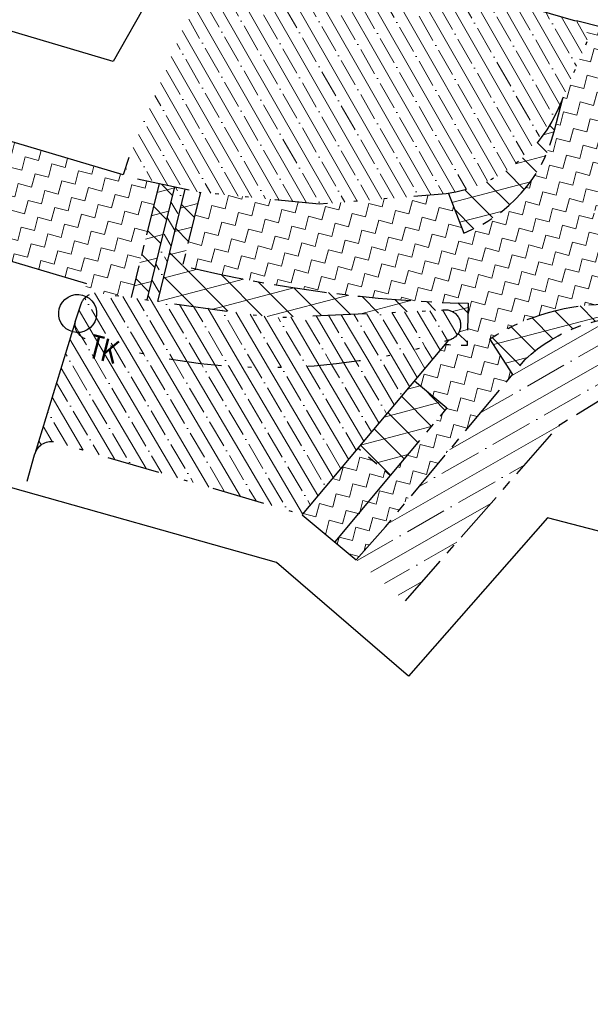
# Model space of a CAD drawing. Header units: metres. Extents: x 152057 to 155740, y 463538 to 465228.
# Tile 41 of 65: x 153486 to 153503, y 463920 to 463947. Entities that reach past the tile are written whole.
import ezdxf

# ---------------------------------------------------------------- set-up
doc = ezdxf.new("R2010")
doc.units = ezdxf.units.M
for name, pattern in [('CENTER__G5', [2.4, 1.5, -0.3, 0.3, -0.3]), ('DASHDOT__G5', [3, 1.5, -0.75, 0, -0.75]), ('DIVIDE__G5', [3.75, 1.5, -0.75, 0, -0.75, 0, -0.75])]:
    doc.linetypes.add(name, pattern=pattern)
for name, color, linetype in [('-DR-alg-projectgrens 1-500', 3, 'PROJECTGRENS_1-500'), ('-DR-nw-vh-kantverharding', 4, 'Continuous'), ('-DR-v-rio-trottoirkolk', 1, 'Continuous'), ('-DR-v-vh-asfalt zagen', 10, 'CENTER__G5'), ('-DR-v-vh-band 10x20', 5, 'CENTER__G5'), ('-DR-v-vh-band 10x20 gazon', 4, 'CENTER__G5'), ('-DR-v-vh-band 13-15x25', 5, 'DASHDOT__G5'), ('-DR-v-vh-band 18-20x25', 5, 'DIVIDE__G5'), ('-DR-v-vh-bss', 1, 'Continuous'), ('-DR-v-vh-kantverharding', 1, 'Continuous')]:
    doc.layers.add(name, color=color, linetype=linetype)
for name, color, linetype, lineweight in [('-DR-v-vh-arc-asfalt frezen', 252, 'Continuous', 9), ('-DR-v-vh-arc-asfalt opbreken', 252, 'Continuous', 9), ('-DR-v-vh-arc-BSS keiformaat', 252, 'Continuous', 9), ('-DR-v-vh-arc-SBS waalformaat', 252, 'Continuous', 9), ('-DR-v-vh-arc-tegels', 252, 'Continuous', 9)]:
    doc.layers.add(name, color=color, linetype=linetype, lineweight=lineweight)
doc.styles.add('18_100', font='romans.shx', dxfattribs={"width": 0.8, "height": 0.18})
doc.styles.add('18_200', font='romans.shx', dxfattribs={"width": 0.8, "height": 0.36})
doc.linetypes.add('PROJECTGRENS_1-500', pattern='A,0.8,-0.32,[133,ltypeshp.shx,S=0.32,R=0,X=-0.32,Y=0],-0.32,3.18', length=4.62)
pattern_1 = [(345.4481884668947, (0, 0), (0.4762407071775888, 0.279947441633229), [0.3906249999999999, -0.3906249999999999]), (75.44818846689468, (0.3780940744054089, -0.09814663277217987), (-0.279947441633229, 0.4762407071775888), [0.390625, -0.390625])]
pattern_2 = [(134.735166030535, (423454.1823529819, 871156.4440124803), (-0.4262205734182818, -0.4222984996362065), []), (194.735166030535, (423454.1823529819, 871156.4440124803), (0.1526109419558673, -0.5802670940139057), [])]
pattern_3 = [(120.4481884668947, (0, 0), (-0.547425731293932, -0.3217919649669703), []), (120.4481884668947, (0.112816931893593, 0.4346090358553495), (-0.547425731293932, -0.3217919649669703), [0.7937500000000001, -0.15875, 0, -0.15875])]

# ---------------------------------------------------------------- blocks, each defined once
blk = doc.blocks.new('trottoirkolk bestaand')
at = {"ltscale": 2}
blk.add_ellipse((0, 0), major_axis=(-0.1271585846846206, 0.1271585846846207), ratio=0.9999999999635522, start_param=3.926990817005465, end_param=10.21017612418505, dxfattribs=at)
at = {"ltscale": 2, "style": '18_100', "width": 0.8000000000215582}
blk.add_text('TK', height=0.2160000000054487, dxfattribs=at).set_placement((0.1925943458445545, -0.3747726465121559))
at = {"style": '18_200', "width": 0.8}
blk.add_attdef('HOOGTE', (0.2141699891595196, 0.1788025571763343), '', height=0.25, dxfattribs=at)

msp = doc.modelspace()

# ---------------------------------------------------------------- hatches: boundary and pattern name
at = {"layer": '-DR-v-vh-arc-asfalt frezen'}
h = msp.add_hatch(dxfattribs=at)
h.set_pattern_fill('AVH-ASFALT_FREESVAK', color=256, scale=0.25, pattern_type=2)
h.set_pattern_definition(pattern_1)
edge = h.paths.add_edge_path()
edge.add_arc((153500.1047443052, 463978.2346907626), 38.79999998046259, 256.4904226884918, 268.5739968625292)
edge.add_line((153499.1391721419, 463939.4467071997), (153499.1093090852, 463938.2470788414))
edge.add_arc((153500.1047443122, 463978.2346909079), 40.00000012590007, 267.661167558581, 268.57399685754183, ccw=False)
edge.add_line((153498.4723846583, 463938.2680121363), (153497.614720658, 463937.2464619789))
edge.add_line((153497.614720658, 463937.2464619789), (153498.534935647, 463936.4772954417))
edge.add_line((153498.534935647, 463936.4772954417), (153496.9332444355, 463934.5610650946))
edge.add_line((153496.9332444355, 463934.5610650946), (153496.0125218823, 463935.3306558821))
edge.add_line((153496.0125218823, 463935.3306558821), (153494.4353946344, 463933.4438133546))
edge.add_line((153494.4353946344, 463933.4438133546), (153495.9663851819, 463932.1655476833))
edge.add_line((153495.9663851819, 463932.1655476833), (153500.4012063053, 463937.4268962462))
edge.add_line((153500.4012063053, 463937.4268962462), (153499.7518042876, 463938.4329662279))
edge.add_arc((153503.114177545, 463933.2238927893), 6.200000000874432, 88.9509771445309, 122.84159321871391, ccw=False)
edge.add_arc((153501.3433955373, 463836.5177081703), 102.9223956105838, 86.49606367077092, 88.95097713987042, ccw=False)
edge.add_line((153507.6337152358, 463939.2477008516), (153507.8450000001, 463942.04))
edge.add_arc((153507.7867237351, 463942.5250997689), 0.4885876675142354, 253.5550828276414, 276.85025918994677, ccw=False)
edge.add_line((153507.6484077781, 463942.0564990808), (153504.5528357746, 463942.3162961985))
edge.add_line((153504.5528357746, 463942.3162961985), (153504.300199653, 463941.1431913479))
edge.add_arc((153504.9738959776, 463944.2714709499), 3.200000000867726, 224.3540512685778, 257.8465806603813, ccw=False)
edge.add_line((153502.6857886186, 463942.034382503), (153503.5438288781, 463942.8732906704))
edge.add_arc((153504.9738959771, 463944.2714709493), 1.999999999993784, 165.609703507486, 224.3540512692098, ccw=False)
edge.add_line((153503.0366454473, 463944.7685226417), (153503.6342172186, 463947.0975484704))
edge.add_line((153503.6342172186, 463947.0975484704), (153502.2129999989, 463947.4580000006))
edge.add_arc((153502.0220607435, 463946.9953665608), 0.5004872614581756, -15.217109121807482, 67.5729561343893, ccw=False)
edge.add_line((153502.5050000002, 463946.8640000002), (153501.8227198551, 463945.2681125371))
edge.add_line((153501.8227198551, 463945.2681125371), (153501.5787829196, 463944.3173724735))
edge.add_arc((153497.5105568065, 463945.3611810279), 4.200000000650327, 290.98451874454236, 345.6097035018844, ccw=False)
edge.add_line((153499.0146426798, 463941.4397366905), (153498.584903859, 463942.5601493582))
edge.add_arc((153497.9018991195, 463946.6543277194), 4.150757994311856, 278.5778849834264, 279.4710592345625, ccw=False)
edge.add_line((153498.5210000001, 463942.5500000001), (153494.9200000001, 463942.2590000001))
edge.add_line((153494.9200000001, 463942.2590000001), (153491.5507323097, 463942.5963190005))
edge.add_line((153491.5507323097, 463942.5963190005), (153491.0407578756, 463940.5082524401))
h = msp.add_hatch(dxfattribs=at)
h.set_pattern_fill('AVH-ASFALT_FREESVAK', color=256, scale=0.25, pattern_type=2)
h.set_pattern_definition(pattern_1)
edge = h.paths.add_edge_path()
edge.add_line((153490.37521078, 463942.8409622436), (153489.746, 463942.9760000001))
edge.add_arc((153489.8227204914, 463943.3436213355), 0.3755415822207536, 177.3381809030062, 258.2118888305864, ccw=False)
edge.add_line((153489.447584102, 463943.3610617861), (153489.3577233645, 463943.0899384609))
edge.add_line((153489.3577233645, 463943.0899384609), (153483.3371774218, 463944.8774967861))
edge.add_line((153483.3371774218, 463944.8774967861), (153483.092316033, 463941.5599712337))
edge.add_line((153483.092316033, 463941.5599712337), (153488.3228648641, 463940.0094184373))
edge.add_line((153488.3228648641, 463940.0094184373), (153488.1590000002, 463939.4030000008))
edge.add_arc((153488.6206609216, 463939.2690180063), 0.480709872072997, 68.73573557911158, 163.8163561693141, ccw=False)
edge.add_line((153488.7950000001, 463939.7170000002), (153489.5852431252, 463939.6064764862))
edge.add_line((153489.5852431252, 463939.6064764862), (153490.37521078, 463942.8409622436))
at = {"layer": '-DR-v-vh-arc-asfalt opbreken'}
h = msp.add_hatch(dxfattribs=at)
h.set_pattern_fill('AVH-ASFALT_LAAG1-D', color=256, scale=20, angle=-270, pattern_type=2)
h.set_pattern_definition(pattern_2)
edge = h.paths.add_edge_path()
edge.add_line((153501.5787829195, 463944.3173724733), (153501.8227198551, 463945.268112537))
edge.add_line((153501.8227198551, 463945.268112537), (153501.747, 463945.091))
edge.add_arc((153497.9018990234, 463946.6543283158), 4.150758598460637, 279.4710591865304, 337.8744885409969, ccw=False)
edge.add_line((153498.584903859, 463942.5601493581), (153499.0146426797, 463941.4397366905))
edge.add_arc((153497.5105568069, 463945.3611810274), 4.200000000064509, 290.9845187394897, 345.6097035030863)
h = msp.add_hatch(dxfattribs=at)
h.set_pattern_fill('AVH-ASFALT_LAAG1-D', color=256, scale=20, angle=-270, pattern_type=2)
h.set_pattern_definition(pattern_2)
h.paths.add_polyline_path([(153490.0331694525, 463939.5438294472), (153490.8153664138, 463942.7464984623), (153490.37521078, 463942.8409622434), (153489.5852431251, 463939.606476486)])
edge = h.paths.add_edge_path()
edge.add_line((153493.657, 463939.037), (153498.3890000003, 463939.251))
edge.add_arc((153498.488379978, 463938.8239721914), 0.4384394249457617, -78.07168863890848, 103.10095381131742, ccw=False)
edge.add_line((153498.579, 463938.395), (153498.4723846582, 463938.2680121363))
edge.add_line((153498.4723846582, 463938.2680121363), (153499.1093090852, 463938.2470788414))
edge.add_line((153499.1093090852, 463938.2470788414), (153499.1391721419, 463939.4467071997))
edge.add_arc((153500.1047443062, 463978.2346907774), 38.79999999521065, 256.4904226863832, 268.57399686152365, ccw=False)
edge.add_line((153491.0407578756, 463940.5082524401), (153491.5507323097, 463942.5963190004))
edge.add_line((153491.5507323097, 463942.5963190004), (153491.4588030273, 463942.6084076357))
edge.add_line((153491.4588030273, 463942.6084076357), (153491.1088035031, 463942.6835226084))
edge.add_line((153491.1088035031, 463942.6835226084), (153490.331787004, 463939.5020647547))
edge.add_line((153490.331787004, 463939.5020647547), (153493.657, 463939.037))
h = msp.add_hatch(dxfattribs=at)
h.set_pattern_fill('AVH-ASFALT_LAAG1-D', color=256, scale=20, angle=-270, pattern_type=2)
h.set_pattern_definition(pattern_2)
edge = h.paths.add_edge_path()
edge.add_line((153499.7518042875, 463938.4329662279), (153500.4012063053, 463937.4268962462))
edge.add_line((153500.4012063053, 463937.4268962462), (153500.7570000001, 463937.8490000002))
edge.add_arc((153503.8344349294, 463934.5791169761), 4.490294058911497, 86.28982144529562, 133.2633473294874, ccw=False)
edge.add_line((153504.125, 463939.0600000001), (153507.599618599, 463938.7970862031))
edge.add_line((153507.599618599, 463938.7970862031), (153507.6337152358, 463939.2477008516))
edge.add_arc((153501.3433955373, 463836.5177081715), 102.9223956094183, 86.496063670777, 88.95097713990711)
edge.add_arc((153503.1141775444, 463933.2238927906), 6.199999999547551, 88.95097713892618, 122.8415932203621)
h = msp.add_hatch(dxfattribs=at)
h.set_pattern_fill('AVH-ASFALT_LAAG1-D', color=256, scale=20, angle=-270, pattern_type=2)
h.set_pattern_definition(pattern_2)
h.paths.add_polyline_path([(153498.5349356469, 463936.4772954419), (153497.6142130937, 463937.2468862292), (153496.0125218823, 463935.3306558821), (153496.9332444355, 463934.5610650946)])
at = {"layer": '-DR-v-vh-arc-BSS keiformaat'}
h = msp.add_hatch(dxfattribs=at)
h.set_pattern_fill('ANSI36', color=256, scale=0.1, angle=90)
h.set_pattern_definition([(120.4481884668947, (0, 0), (-0.555280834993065, 0.3181015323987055), [0.7937500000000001, -0.15875, 0, -0.15875])])
h.paths.add_polyline_path([(153491.1088035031, 463942.6835226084), (153490.8153664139, 463942.7464984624), (153490.0331694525, 463939.5438294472), (153490.3294592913, 463939.4925340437)])
at = {"layer": '-DR-v-vh-arc-SBS waalformaat'}
h = msp.add_hatch(dxfattribs=at)
h.set_pattern_fill('ANSI35', color=256, scale=0.1, angle=-270)
h.set_pattern_definition([(119.7351660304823, (153265.3658600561, 463978.6637175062), (-0.5513878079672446, -0.3149547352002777), []), (119.7351660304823, (153265.4840766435, 463979.0968889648), (-0.5513878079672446, -0.3149547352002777), [0.7937500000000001, -0.15875, 0, -0.15875])])
edge = h.paths.add_edge_path()
edge.add_arc((153497.9018990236, 463946.6543283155), 4.150758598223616, 278.5778850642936, 308.6727738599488)
edge.add_arc((153495.0727034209, 463948.7651718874), 7.61877771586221, 315.3798590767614, 331.1674033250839)
edge.add_line((153501.747, 463945.091), (153502.5050000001, 463946.864))
edge.add_arc((153502.0220607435, 463946.9953665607), 0.5004872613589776, 344.7828908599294, 427.5729559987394)
edge.add_line((153502.213, 463947.458), (153501.2184047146, 463947.741276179))
edge.add_line((153501.2184047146, 463947.741276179), (153492.6559371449, 463949.9596960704))
edge.add_line((153492.6559371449, 463949.9596960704), (153491.0257129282, 463947.1784196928))
edge.add_line((153491.0257129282, 463947.1784196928), (153489.5129999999, 463943.5559999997))
edge.add_arc((153495.0727034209, 463948.7651718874), 7.61877771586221, 223.135655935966, 230.7161290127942)
edge.add_line((153490.2487752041, 463942.8680971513), (153491.4840000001, 463942.603))
edge.add_line((153491.4840000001, 463942.603), (153494.92, 463942.2590000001))
edge.add_line((153494.92, 463942.2590000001), (153498.521, 463942.55))
h = msp.add_hatch(dxfattribs=at)
h.set_pattern_fill('ANSI35', color=256, scale=0.1, angle=-270)
h.set_pattern_definition(pattern_3)
edge = h.paths.add_edge_path()
edge.add_arc((153498.4883799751, 463938.8239721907), 0.4384394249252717, -78.07168825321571, 103.1009534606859, ccw=False)
edge.add_arc((153493.5136039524, 463954.5135345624), 16.89572116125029, 252.3293784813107, 287.44580022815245, ccw=False)
edge.add_arc((153488.4337140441, 463938.8547187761), 0.4424089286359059, 171.6454519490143, 263.67829165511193, ccw=False)
edge.add_line((153487.996, 463938.919), (153488.159, 463939.403))
edge.add_arc((153488.6206609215, 463939.2690180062), 0.4807098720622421, 68.73573557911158, 163.8163562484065, ccw=False)
edge.add_line((153488.795, 463939.717), (153493.657, 463939.037))
edge.add_line((153493.657, 463939.037), (153498.389, 463939.251))
h = msp.add_hatch(dxfattribs=at)
h.set_pattern_fill('ANSI35', color=256, scale=0.1, angle=-270)
h.set_pattern_definition(pattern_3)
edge = h.paths.add_edge_path()
edge.add_arc((153493.5136039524, 463954.5135345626), 16.89572116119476, 252.3293784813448, 287.4458002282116, ccw=False)
edge.add_arc((153488.4337140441, 463938.8547187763), 0.4424089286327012, 171.6454519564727, 263.6782916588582, ccw=False)
edge.add_line((153487.996, 463938.9190000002), (153486.8558012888, 463935.1769343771))
edge.add_arc((153487.3267823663, 463935.0334275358), 0.4923590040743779, 79.79664587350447, 163.0541429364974, ccw=False)
edge.add_line((153487.414, 463935.5180000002), (153494.4290000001, 463933.4520000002))
edge.add_line((153494.4290000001, 463933.4520000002), (153498.579, 463938.3950000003))
at = {"layer": '-DR-v-vh-arc-tegels'}
h = msp.add_hatch(dxfattribs=at)
h.set_pattern_fill('ANSI35', color=256, scale=0.15)
h.set_pattern_definition([(29.73516603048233, (153265.3658600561, 463978.6637175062), (-0.4724321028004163, 0.8270817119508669), []), (29.73516603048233, (153266.0156172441, 463978.486392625), (-0.4724321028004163, 0.8270817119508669), [1.190625, -0.238125, 0, -0.238125])])
edge = h.paths.add_edge_path()
edge.add_line((153501.752, 463936.011), (153504.264, 463937.55))
edge.add_line((153504.264, 463937.55), (153504.1456080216, 463939.0584406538))
edge.add_line((153504.1456080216, 463939.0584406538), (153504.1250000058, 463939.0599999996))
edge.add_arc((153503.8344349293, 463934.5791169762), 4.490294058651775, 86.2898213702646, 133.263347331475)
edge.add_line((153500.757, 463937.849), (153496.7930000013, 463933.1040000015))
edge.add_line((153496.7930000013, 463933.1040000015), (153495.9663851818, 463932.1655476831))
edge.add_line((153495.9663851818, 463932.1655476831), (153497.3604066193, 463931.0003475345))
edge.add_line((153497.3604066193, 463931.0003475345), (153501.752, 463936.011))

# ---------------------------------------------------------------- linework, layer by layer
at = {"layer": '-DR-alg-projectgrens 1-500', "flags": 128}
for points in [[(152877.706645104, 464076.4434349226), (152906.2492034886, 464079.6061360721), (152930.6803876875, 464081.6383140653), (152941.2223367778, 464082.4338940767), (152942.7717158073, 464081.1764585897), (152971.7402047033, 464083.3286589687, 0.342855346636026), (152979.3888824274, 464090.2392996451), (152980.9862359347, 464099.249747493), (152988.4203223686, 464097.9318480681), (152987.9335306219, 464095.1859238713), (153019.5858828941, 464091.8286668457, -0.1186970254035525), (153016.4517935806, 464101.6404958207), (153016.1864530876, 464105.27444543), (153022.9304224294, 464105.7048167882), (153023.1912559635, 464102.1325918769, 0.1004424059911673), (153024.8265199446, 464096.2944404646), (153028.2077944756, 464091.4587020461, 0.09518826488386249), (153031.4830929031, 464088.2777545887), (153034.398681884, 464086.3634635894, 0.1236645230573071), (153043.1873450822, 464083.3049202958), (153077.7593281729, 464080.22609248), (153090.0325303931, 464077.3256021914), (153105.7370416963, 464074.2000628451), (153139.0722904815, 464069.1884082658), (153190.9938920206, 464059.082407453), (153197.3451861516, 464057.6405184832), (153196.935937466, 464056.375341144), (153233.2128316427, 464046.6791584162), (153241.6129573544, 464046.3341116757, -0.02169002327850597), (153245.7174522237, 464045.9867576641), (153246.0514625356, 464047.2560449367), (153260.8720105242, 464043.3651558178), (153260.6278963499, 464042.5467247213), (153270.7480441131, 464039.8724752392), (153281.1154799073, 464037.089652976), (153287.2631329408, 464035.6056678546), (153334.587966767, 464023.4818034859), (153336.6676094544, 464022.9112940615), (153337.8094259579, 464022.622876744), (153349.261336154, 464019.7053329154), (153359.9169936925, 464016.8094259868), (153371.2663868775, 464013.9233603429), (153434.6802902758, 463997.3555882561), (153441.0296959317, 464001.1331168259), (153452.4133553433, 463998.1484649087), (153454.7727597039, 463994.1826933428), (153454.2648992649, 463992.2388343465), (153484.5439267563, 463984.328013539), (153488.726740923, 463994.719630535), (153490.1799528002, 463998.1692355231), (153498.752318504, 464019.3320714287), (153506.3087806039, 464025.1224937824), (153511.0612408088, 464018.9205652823), (153507.5063160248, 464016.1964709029, 0.1338115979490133), (153504.1015077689, 464011.7261107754), (153497.4015256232, 463995.1856798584), (153495.9516377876, 463991.7439654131), (153493.7930224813, 463986.3811874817), (153495.9279796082, 463985.5677231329), (153494.6368078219, 463982.8456030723), (153500.4811823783, 463981.0118616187), (153504.701397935, 463990.3997949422), (153505.7593740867, 463990.095255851, -0.02807528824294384), (153506.9405326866, 463993.6305538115), (153511.4484990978, 464004.9637278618, 0.04528067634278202), (153515.3915965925, 464018.2704507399), (153521.7582144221, 464017.1274433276, -0.03401614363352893), (153518.8054064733, 464006.2052663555), (153517.3241729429, 464001.6793986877), (153512.7675004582, 463990.2237759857, 0.08949013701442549), (153511.0030748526, 463981.5229611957), (153510.8992966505, 463976.7126222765, 0.3436135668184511), (153511.1931006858, 463976.3183236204), (153557.1466330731, 463963.6759350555), (153587.9108573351, 463955.4175184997, -0.02128425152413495), (153693.7068401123, 463922.1312519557), (153723.3956488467, 463910.984381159), (153733.0827201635, 463907.309457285), (153743.4536273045, 463903.3298182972), (153750.0465522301, 463900.6119022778), (153754.820777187, 463898.6850581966), (153787.293033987, 463885.9911118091), (153839.5472973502, 463866.643375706), (153847.2165598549, 463865.1235938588), (153850.4942581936, 463866.2110339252), (153852.7758944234, 463867.9720395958), (153869.0712926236, 463894.4618309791), (153870.0799455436, 463899.95915637), (153913.6994950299, 463968.6658241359), (153911.4347349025, 463970.0564111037), (153914.6492963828, 463976.0066248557), (153916.8148530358, 463974.7900178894), (153920.975698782, 463981.2601311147), (153924.3782062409, 463979.0720227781), (153925.7051368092, 463979.3876664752), (153934.5741645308, 463993.586082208, -0.05165973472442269), (153949.3245574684, 464012.5300883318), (153950.4060801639, 464013.657104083, 0.01713651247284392), (153954.9099980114, 464018.6844865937), (153969.5425337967, 464036.1891904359), (153988.9116103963, 464059.5998258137, 0.3942505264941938), (153988.748262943, 464062.3246491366), (153986.0868916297, 464064.8533421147), (153992.7673758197, 464072.1718463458), (153999.5132165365, 464064.3445200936), (154000.4380710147, 464063.0968706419, -0.2499709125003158), (154001.5481921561, 464055.6505270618), (154000.863308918, 464053.7260877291), (153998.8320164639, 464051.0274402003), (153995.0853275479, 464053.8531911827), (153976.0163904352, 464030.8053225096), (153961.3701947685, 464013.2842775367, -0.01713651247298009), (153956.4812719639, 464007.8271431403), (153955.3997492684, 464006.7001273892, 0.05165973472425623), (153941.7154362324, 463989.1252932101), (153935.6346665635, 463979.3905964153), (153937.9515505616, 463977.9543338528), (153927.4705225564, 463961.0470310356), (153927.3018664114, 463957.0661684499), (153926.1305132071, 463952.9867512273), (153904.6968039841, 463925.181218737), (153861.1111270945, 463854.8689488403), (153869.6630002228, 463849.8369959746), (153870.9821236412, 463851.9594498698), (153875.6914930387, 463849.109667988), (153873.9100591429, 463846.2322148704, -0.0007539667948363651), (153877.5408403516, 463844.0518076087), (153878.933052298, 463846.8970165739), (153891.9274755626, 463838.7738646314), (153889.8253224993, 463835.3152719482, 0.4144915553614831), (153890.9675702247, 463830.6422416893), (153892.2526821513, 463829.8686220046), (153888.2742940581, 463823.2598527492), (153884.1075547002, 463813.9085045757), (153880.0444798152, 463805.5758876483), (153877.6306733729, 463802.6921358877), (153885.6858586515, 463798.7207995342), (153937.6143058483, 463774.6247613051), (153959.4164563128, 463764.2543216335), (153995.0944027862, 463745.9311732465), (154013.993628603, 463735.5322908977), (154050.4159738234, 463714.5022630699), (154056.4119918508, 463724.8868921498), (154053.7962939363, 463726.4897791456), (154058.1708208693, 463733.6284239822), (154067.7433502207, 463727.6810185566), (154065.5637786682, 463724.1400503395), (154063.7029406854, 463722.4098205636), (154056.9566240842, 463710.7257336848), (154061.3729713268, 463708.175763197), (154056.4723486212, 463699.2711177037), (154051.8651868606, 463696.9771842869), (154059.9773527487, 463678.0274344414), (153985.8892072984, 463713.2415161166), (153983.7662012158, 463718.8122350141), (153968.9566860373, 463738.3849087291), (153972.5758185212, 463745.6888115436), (153935.7046397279, 463764.8208488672), (153869.3099319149, 463795.3215700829), (153863.8930122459, 463793.5791791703), (153855.1820279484, 463796.8470698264), (153856.7590818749, 463799.1992675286), (153853.3703980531, 463801.286376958), (153852.2085423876, 463798.9949387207), (153842.6516944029, 463804.4397415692), (153840.8769880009, 463806.3693538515), (153840.9818543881, 463807.0485796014), (153773.4675892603, 463843.4161208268), (153762.1069470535, 463846.9341491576), (153689.4547910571, 463879.6010193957), (153681.7636817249, 463883.8979410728), (153680.9835972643, 463885.6500728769), (153668.3285351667, 463890.5401352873), (153597.1432056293, 463913.1088679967), (153593.5831653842, 463911.5055137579), (153515.8743613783, 463932.1311434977), (153512.6986489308, 463930.4245847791), (153501.3881492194, 463933.3553382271), (153497.4506086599, 463928.8627439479), (153493.7083904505, 463932.0913732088), (153476.4702446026, 463936.9532421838), (153475.3952252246, 463933.7680065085), (153467.038216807, 463935.8203192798), (153468.4366927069, 463942.1948855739), (153459.9462030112, 463947.5285776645), (153450.2188935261, 463951.0847456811), (153328.2242483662, 463984.9960030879), (153323.1607710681, 463986.2243367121), (153320.5505400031, 463988.6688705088), (153239.2728836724, 464007.6867160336), (153227.0964270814, 464007.4560105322), (153179.7532577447, 464017.517969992), (153164.9432870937, 464021.6715761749), (153159.1904697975, 464024.6260997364), (153132.6132557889, 464029.3871602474), (153109.2173613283, 464033.881354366), (153051.3923878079, 464036.0547119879), (153024.3830837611, 464032.1835664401), (153004.9403893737, 464033.5332338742), (152999.946965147, 464027.7777209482), (152987.0197312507, 464030.9069458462), (152972.3774583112, 464031.8120006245), (152972.4940959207, 464029.6312307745), (152967.8031160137, 464029.4458561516), (152966.7049804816, 464032.9415339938), (152914.4464966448, 464036.024902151), (152888.387911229, 464036.5568310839), (152883.1368597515, 464031.7951381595), (152878.309744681, 464036.0822030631), (152858.7561469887, 464036.5368471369), (152848.3626950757, 464035.8491490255), (152828.2328875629, 464033.9459401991), (152814.5238059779, 464032.0038618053), (152800.4039394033, 464029.5865071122), (152772.8755484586, 464024.6502509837), (152737.9155121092, 464016.8142603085), (152693.2109410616, 464004.4941815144), (152679.1227762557, 463999.4230573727), (152674.8170142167, 463997.9908467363), (152627.1253774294, 463980.047144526), (152586.3088736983, 463962.6030839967), (152553.3087879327, 463945.8539103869), (152534.8234612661, 463936.3006823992), (152515.0280717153, 463924.0769699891), (152509.8769254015, 463918.6796291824), (152508.7992824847, 463913.6914140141), (152502.234109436, 463912.6969625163), (152491.0537555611, 463903.3340642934), (152488.1795355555, 463896.0394673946), (152481.7216896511, 463892.2594651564), (152480.408838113, 463894.7316253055), (152453.5658761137, 463879.0207258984, 0.03755201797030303), (152440.8796901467, 463870.2556725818), (152430.3260935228, 463861.7271428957), (152410.6930936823, 463845.8614027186, -0.02345910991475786), (152406.3671775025, 463842.6889864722), (152398.6802331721, 463837.5882138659, 0.03391962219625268), (152389.7721062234, 463830.7645683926), (152287.2480054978, 463740.5756379), (152280.9996343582, 463747.3067286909), (152290.6019966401, 463755.7548895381), (152299.5174451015, 463763.6391704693), (152309.6960162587, 463772.5594233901), (152317.8293885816, 463779.6949953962), (152328.8660476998, 463789.4200515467), (152336.7337283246, 463796.3847688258), (152347.2688422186, 463805.675869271), (152354.7357902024, 463812.2838223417), (152366.3291996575, 463822.5266015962), (152374.7059061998, 463829.8204411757), (152385.9072870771, 463839.5408799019), (152390.9712219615, 463843.5274904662), (152396.3865767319, 463847.0850819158), (152400.2053968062, 463849.628639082), (152403.3968138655, 463851.8208421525), (152405.3655073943, 463853.3868704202), (152412.0298127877, 463858.7640822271), (152421.5061053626, 463866.4030630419), (152430.5903917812, 463873.8951960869), (152439.6634512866, 463880.9737555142), (152444.2541490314, 463884.0772927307), (152449.9361107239, 463887.6127355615), (152457.7951992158, 463892.1663277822), (152471.6062557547, 463900.0651440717, 0.3968836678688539), (152472.4054507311, 463902.6891375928), (152465.6496833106, 463916.3252018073), (152462.3068534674, 463921.7600621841), (152454.3582976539, 463929.7086179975), (152457.803257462, 463933.1535778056), (152448.4079582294, 463944.5101545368), (152439.8914804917, 463954.8045657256), (152437.1566161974, 463958.1103710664, 0.03199809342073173), (152428.8295671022, 463966.9572955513), (152419.3581361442, 463959.6290748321), (152407.2466793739, 463965.0727317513), (152409.1293876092, 463969.1209089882), (152407.7077506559, 463972.9277026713), (152405.5722874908, 463973.9385797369), (152410.2145561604, 463984.2243569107), (152395.7397401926, 463999.0643765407, 0.04940599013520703), (152383.4750489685, 464008.0416435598), (152234.8525099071, 464095.8268121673, 0.006341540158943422), (152225.4537809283, 464101.2125096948, 0.05244770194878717), (152146.9438386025, 464134.8934108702), (152140.1821231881, 464137.0906539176, -0.03603781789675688), (152138.3253619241, 464137.8436801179, 0.102357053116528), (152127.9789035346, 464140.1390671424, -0.05537896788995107), (152124.8655822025, 464140.1950274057), (152113.5339093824, 464141.6605683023), (152114.9138205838, 464152.3301458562), (152123.4526777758, 464151.1854252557, 0.3467581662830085), (152131.6001305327, 464156.597941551), (152134.7312803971, 464167.83113026), (152135.4757729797, 464170.4340872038), (152145.8051981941, 464167.5219082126), (152145.0704836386, 464164.9190824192), (152142.6694250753, 464156.402588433, 0.3968720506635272), (152147.6804692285, 464146.796418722), (152150.5133206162, 464145.8122554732, -0.04956241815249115), (152240.2363374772, 464104.9577741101), (152388.8625818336, 464017.1704161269, -0.04948153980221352), (152402.8358871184, 464006.9387336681), (152407.861882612, 464002.4292762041), (152424.5939065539, 463998.4447005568), (152429.4694975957, 464001.1851263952), (152440.1057825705, 463997.5478466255), (152445.940450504, 463971.4511414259), (152468.3669927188, 463944.3192870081), (152479.6650876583, 463952.0391397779), (152484.2398055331, 463956.8956256), (152488.3041570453, 463954.6681102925, 0.1259989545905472), (152491.454791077, 463954.2741827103), (152491.8462974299, 463954.323891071, 0.0935808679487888), (152495.434318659, 463955.7449050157, 0.01581002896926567), (152495.8581125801, 463955.9645765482), (152508.3367126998, 463962.9418583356, -0.02372433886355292), (152559.6873837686, 463988.5367418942), (152572.4447657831, 463994.2183634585), (152581.1129521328, 463997.4881590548, 0.00994004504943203), (152584.7487320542, 463998.9428372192), (152586.6572815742, 464003.1687533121, -0.01145812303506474), (152621.9809427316, 464017.8659590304), (152622.6185206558, 464019.3225347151, -0.116824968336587), (152627.116492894, 464024.3008846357, -0.06633987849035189), (152629.8532729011, 464025.6944030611), (152662.6126850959, 464037.2266338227, -0.04013951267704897), (152663.6155224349, 464037.5094307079), (152666.7407450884, 464038.1254700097), (152681.8975396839, 464039.8586958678, -0.08557589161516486), (152684.4420310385, 464039.7138157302), (152706.3943212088, 464046.9772784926), (152707.2660689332, 464044.3426041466), (152724.6539852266, 464048.6736558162), (152724.2165573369, 464050.6258087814), (152728.0990512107, 464051.5928758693), (152728.5364791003, 464049.6407229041), (152738.2544279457, 464052.0613084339, -0.02379447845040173), (152748.1947763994, 464054.040497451), (152763.9201755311, 464056.4003758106), (152784.6729773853, 464060.6317866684), (152815.2879453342, 464065.8111866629), (152824.5741657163, 464069.110528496), (152858.8745610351, 464074.3100895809), (152874.9706884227, 464076.1209430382)], [(152987.0880438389, 464085.6336830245), (153017.4017394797, 464082.2137261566, 0.1309817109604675), (153024.2220550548, 464077.1426315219), (153027.3255645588, 464075.9071311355), (153027.4985722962, 464079.3389018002, -0.5796896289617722), (153029.8199357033, 464080.5172646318), (153030.3372366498, 464080.1776198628, 0.1236645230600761), (153042.5309316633, 464075.9340912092), (153058.9837906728, 464074.4688723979), (153058.7781531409, 464072.1597802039), (153066.6900837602, 464071.3565688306, -0.0140786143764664), (153068.2813270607, 464071.1496218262), (153069.2159393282, 464070.8482356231), (153081.1997240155, 464068.0030051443), (153088.1270487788, 464066.5499431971), (153088.5120990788, 464068.3856312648), (153116.1552745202, 464061.8527997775, 0.01391721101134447), (153154.3988171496, 464053.931623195, -0.01573698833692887), (153227.4355736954, 464038.5265433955, 0.03386108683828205), (153232.9942272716, 464037.562915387), (153232.3648175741, 464035.1288824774), (153258.8206345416, 464028.2877474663), (153260.0592012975, 464033.0591261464), (153268.3923856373, 464030.9555307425), (153279.460123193, 464027.9096765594), (153288.5948554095, 464025.69405193), (153292.2855441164, 464024.3478742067), (153293.3755420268, 464023.9738749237), (153297.3181153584, 464022.5358091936), (153301.6819731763, 464020.7092159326), (153303.4645788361, 464019.9052957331), (153306.5207028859, 464018.613490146), (153309.9241189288, 464017.3219426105), (153314.0360544, 464015.9811826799), (153327.1290438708, 464012.5509678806), (153338.4406259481, 464009.5240093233), (153346.600019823, 464007.4293947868), (153358.0220421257, 464004.4131811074), (153368.5030627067, 464001.6766535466), (153378.5095278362, 463999.0733530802), (153382.1149501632, 463998.0938683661), (153392.2034123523, 463995.3860602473), (153414.0660147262, 463989.7844183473), (153421.1146055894, 463987.8779880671), (153427.2380301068, 463986.3233725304), (153439.2712182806, 463983.1117885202), (153439.753899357, 463982.9907956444), (153442.2535572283, 463980.5261640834), (153449.8269510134, 463978.5023083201), (153449.5946287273, 463977.6063916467), (153479.8917481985, 463969.7499734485), (153480.1368006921, 463970.6949822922, 0.2398281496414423), (153490.0777172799, 463973.8582433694), (153496.8157401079, 463971.7441092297), (153495.6508222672, 463968.9132399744, 0.4545064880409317), (153496.9356981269, 463966.3380667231), (153503.9711391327, 463964.5056013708), (153502.3059993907, 463958.0157475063, 0.04272763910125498), (153500.344741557, 463958.0860477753, 0.7099078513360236), (153499.2774912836, 463954.4638399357, 0.04645696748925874), (153501.1180951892, 463953.3859110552), (153500.1023585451, 463949.4270947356), (153492.1442888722, 463951.6989706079), (153489.06975231, 463946.3048804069), (153484.1109007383, 463947.7772114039, 0.1765992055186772), (153480.0126553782, 463952.1035159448), (153473.6481256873, 463954.0808434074), (153458.4569434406, 463958.8153904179), (153447.371830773, 463962.2469017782), (153432.8155051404, 463966.5839783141), (153416.2901003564, 463971.4009260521), (153397.5548035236, 463976.3223681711), (153387.232525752, 463979.166281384), (153384.2606308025, 463980.078841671), (153381.6279769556, 463981.2146493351), (153377.8536211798, 463982.8443937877), (153373.5904581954, 463984.6285058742), (153371.6666796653, 463985.3687335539), (153366.2555210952, 463987.3070439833), (153362.0038206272, 463988.653044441), (153361.9326776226, 463988.6717662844), (153328.9983155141, 463997.2176007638), (153313.7100457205, 464001.2574078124), (153262.6664887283, 464014.5655530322), (153260.7500026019, 464015.0701544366), (153226.5455903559, 464024.0791602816), (153201.6811946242, 464030.1430854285), (153174.4920114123, 464036.0114633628), (153144.7451375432, 464041.5910045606), (153140.9175333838, 464042.2008092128), (153122.4588666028, 464045.1436692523), (153118.0286864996, 464045.7666476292), (153112.470945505, 464046.4661047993), (153108.9839985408, 464047.0242167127), (153094.8676705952, 464048.6458494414), (153086.4538229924, 464049.4583454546), (153078.4080037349, 464050.0582706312), (153070.4217617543, 464050.5094707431), (153062.3964519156, 464050.8442763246), (153053.914679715, 464051.0708311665), (153045.8755453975, 464051.149027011), (153042.3564969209, 464051.1339926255), (153017.5135214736, 464051.0680179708), (153009.4800119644, 464050.7383897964, 0.2928382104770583), (152996.2093003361, 464041.8341243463), (152975.4680629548, 464043.2105370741, 0.1120653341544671), (152967.4077748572, 464047.287174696), (152922.5531758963, 464046.3778866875, 0.004988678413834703), (152909.6726690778, 464047.0072401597, 0.01202716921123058), (152883.3879462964, 464047.367085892, 0.02351401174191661), (152860.0031598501, 464046.1894458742, 0.003558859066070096), (152832.7378218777, 464044.0034761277, 0.009941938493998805), (152821.1947861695, 464042.7354225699, 0.01011938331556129), (152772.1571013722, 464034.1767521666, 0.02116209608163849), (152703.203865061, 464016.9615864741), (152685.1044047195, 464011.5977738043), (152657.0346675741, 464002.1312093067), (152653.3042972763, 463998.8505299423), (152651.9049128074, 463997.8468694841), (152649.3762996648, 463996.8407264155), (152645.5141047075, 463995.4455431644), (152625.4574144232, 463987.5585401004, -0.0397315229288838), (152622.8311000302, 463986.7598030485), (152615.3237173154, 463985.1139352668), (152608.392887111, 463983.5737420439), (152587.3625514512, 463973.847496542), (152566.041630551, 463963.5143324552), (152545.3179974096, 463952.7831571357), (152520.6375849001, 463939.0990700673, 0.01231987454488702), (152515.6857100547, 463935.9124524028), (152513.4914769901, 463934.6042793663), (152502.7694165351, 463952.4391717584), (152511.4845171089, 463957.3121312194, -0.01673692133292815), (152547.0818941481, 463975.6802419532), (152562.2169405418, 463979.6506515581), (152575.5013483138, 463983.2201597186), (152578.8480711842, 463984.3212728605), (152582.1278099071, 463985.7553979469), (152583.0975401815, 463987.0340639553, -0.02740238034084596), (152666.8560718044, 464019.9386026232), (152697.3507251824, 464030.0285193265), (152700.6804336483, 464029.3394598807), (152718.7758868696, 464033.878942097), (152717.8384886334, 464038.6800599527), (152740.2001046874, 464044.2499806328, -0.02550222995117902), (152750.0547805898, 464046.1771635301), (152753.3210382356, 464046.278396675), (152756.540193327, 464046.3333553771), (152762.5467028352, 464046.97128671), (152764.0373556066, 464047.1849853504), (152776.1604815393, 464049.6035940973), (152785.9307335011, 464051.4564180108), (152799.9863652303, 464053.9298337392), (152811.4845817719, 464055.783513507), (152817.3178519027, 464056.8442924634), (152819.6637912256, 464057.493335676), (152820.0035659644, 464055.1206534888), (152842.6326488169, 464058.3612015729), (152842.3653751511, 464060.3302080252), (152855.4680030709, 464062.1087635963), (152876.7301885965, 464064.5950312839), (152889.1629315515, 464066.0314995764), (152910.3291988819, 464068.1255366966), (152923.149358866, 464069.4376070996), (152923.3579297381, 464067.3996738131), (152929.0992476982, 464067.8769074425), (152973.0484671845, 464071.1420942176), (152972.8919993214, 464073.2481423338, -0.3506254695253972), (152974.783553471, 464075.7323650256, 0.2263564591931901), (152986.0689892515, 464085.061231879, -0.3226231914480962)]]:
    msp.add_lwpolyline(points, format="xyb", close=True, dxfattribs=at)
at = {"layer": '-DR-nw-vh-kantverharding', "flags": 128}
msp.add_lwpolyline([(153496.9332444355, 463934.5610650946), (153495.3568163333, 463932.6750590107)], dxfattribs=at)
at = {"layer": '-DR-v-vh-asfalt zagen', "flags": 128}
for points in [[(153498.584903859, 463942.5601493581), (153499.0146426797, 463941.4397366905, 0.2429657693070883), (153501.5787829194, 463944.3173724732), (153501.8227198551, 463945.268112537)], [(153491.5507323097, 463942.5963190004), (153491.0407578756, 463940.5082524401, 0.05277344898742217), (153499.1391721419, 463939.4467071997), (153499.1093090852, 463938.2470788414, -0.003982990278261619), (153498.4723846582, 463938.2680121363, 0.003982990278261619)], [(153500.4025862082, 463937.4247584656), (153499.7518042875, 463938.4329662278, -0.1489630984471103), (153503.2276864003, 463939.4228536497, -0.05956292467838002), (153527.4325015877, 463936.0786345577), (153543.6022339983, 463932.221189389), (153557.5294196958, 463928.9369580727), (153581.55879371, 463923.5688745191), (153597.6229523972, 463919.7853555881), (153602.3451367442, 463918.673160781), (153615.1124154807, 463915.2179830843), (153631.8733287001, 463910.04836642), (153643.4816115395, 463906.2826019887), (153655.5992645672, 463902.1658555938), (153662.0613502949, 463899.9646831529), (153671.6423662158, 463896.4831224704), (153678.1284842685, 463894.0682876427, -0.1234464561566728), (153683.0189214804, 463890.7077580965), (153686.7587283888, 463886.470233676, 0.1077085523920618), (153691.1535990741, 463883.244825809), (153715.8963703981, 463872.239003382), (153724.3361461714, 463868.4269181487), (153763.6767247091, 463850.6359878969, 0.04729957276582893), (153770.9627568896, 463848.1389004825), (153778.3151124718, 463846.3735324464, -0.06162256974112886), (153784.1092423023, 463844.2009516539), (153825.5508586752, 463822.5296598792, -0.03119176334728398), (153827.8116326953, 463821.1615746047, -0.03119176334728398)]]:
    msp.add_lwpolyline(points, format="xyb", dxfattribs=at)
for points in [[(153490.37521078, 463942.8409622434), (153489.5852431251, 463939.606476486)], [(153497.614720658, 463937.2464619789), (153498.534935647, 463936.4772954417), (153496.9332444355, 463934.5610650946), (153496.0125218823, 463935.3306558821)]]:
    msp.add_lwpolyline(points, dxfattribs=at)
at = {"layer": '-DR-v-vh-band 10x20', "flags": 128}
msp.add_lwpolyline([(153497.3604066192, 463931.0003475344), (153501.752, 463936.011), (153504.2640000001, 463937.55)], dxfattribs=at)
at = {"layer": '-DR-v-vh-band 10x20 gazon', "flags": 128}
msp.add_lwpolyline([(153495.9663851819, 463932.1655476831), (153496.7930000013, 463933.1040000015), (153500.757, 463937.849, -0.2078797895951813), (153504.1250000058, 463939.0599999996), (153514.658, 463938.263), (153516.729, 463938.001), (153524.031, 463936.6800000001), (153532.375, 463934.578), (153544.577, 463931.5740000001), (153552.351, 463929.8530000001), (153557.466, 463928.4600000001), (153569.941, 463925.8080000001), (153582.2, 463923.029), (153602.151, 463918.3470000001), (153615.251, 463914.72), (153631.403, 463909.8750000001), (153643.876, 463905.8210000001), (153655.58, 463901.7800000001), (153664.419, 463898.7540000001), (153671.822, 463895.9060000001), (153677.68, 463893.7540000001, -0.1076362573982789), (153684.163, 463889.0110000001), (153685.877, 463886.85, 0.1262995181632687), (153690.148, 463883.2750000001), (153698.437, 463879.5870000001), (153719.32, 463870.2930000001), (153731.959, 463864.6030000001), (153741.544, 463860.1940000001), (153752.028, 463855.5330000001), (153765.615, 463849.4330000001), (153767.852, 463848.5760000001), (153771.177, 463847.6390000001), (153776.774, 463846.3), (153778.487, 463845.8580000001, 0.009309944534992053), (153781.724, 463844.7770000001), (153782.468, 463844.2760000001), (153792.584, 463839.148), (153798.543, 463836.0050000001), (153807.514, 463831.3200000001), (153816.816, 463826.3100000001), (153827.653, 463820.577), (153831.618, 463818.4060000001), (153835.761, 463816.1350000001), (153844.02, 463811.8250000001, -0.3681079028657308), (153844.962, 463808.4110000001), (153842.974, 463804.001)], format="xyb", dxfattribs=at)
at = {"layer": '-DR-v-vh-band 13-15x25', "flags": 128}
msp.add_lwpolyline([(153486.6392907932, 463934.3939809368), (153486.847, 463935.144, -0.4000997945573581), (153487.414, 463935.518), (153494.429, 463933.452)], format="xyb", dxfattribs=at)
at = {"layer": '-DR-v-vh-band 18-20x25', "flags": 128}
msp.add_lwpolyline([(153500.7459540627, 463947.8758374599), (153502.213, 463947.458, -0.3778189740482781), (153502.505, 463946.864), (153501.747, 463945.091, -0.2646623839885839), (153498.521, 463942.55), (153494.92, 463942.259), (153491.484, 463942.603), (153489.746, 463942.976, -0.535357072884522), (153489.513, 463943.556)], format="xyb", dxfattribs=at)
msp.add_lwpolyline([(153498.389, 463939.251, -1.01028594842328), (153498.579, 463938.395, -0.1544347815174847), (153488.385, 463938.415, -0.4246439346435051), (153487.996, 463938.919), (153488.159, 463939.403, -0.4404304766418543), (153488.795, 463939.717), (153493.657, 463939.037)], format="xyb", close=True, dxfattribs=at)
at = {"layer": '-DR-v-vh-bss', "flags": 128}
for points in [[(153490.8153664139, 463942.7464984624), (153490.0331694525, 463939.5438294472)], [(153491.1088035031, 463942.6835226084), (153490.3294592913, 463939.4925340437)]]:
    msp.add_lwpolyline(points, dxfattribs=at)
at = {"layer": '-DR-v-vh-kantverharding', "flags": 128}
for points in [[(153503.6342172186, 463947.0975484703), (153502.213, 463947.4580000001)], [(153483.092316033, 463941.5599712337), (153488.3222525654, 463940.0071524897)], [(153487.9960000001, 463938.9190000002), (153486.8558012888, 463935.1769343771)], [(153498.579, 463938.395), (153494.429, 463933.452)], [(153494.4353946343, 463933.4438133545), (153495.9663851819, 463932.1655476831)]]:
    msp.add_lwpolyline(points, dxfattribs=at)
msp.add_lwpolyline([(153489.5220652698, 463943.5791440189), (153489.3577233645, 463943.089938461), (153483.3371774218, 463944.8774967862, 0.02650965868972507), (153483.1781039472, 463945.7101512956)], format="xyb", dxfattribs=at)

# ---------------------------------------------------------------- block references
at = {"layer": '-DR-v-rio-trottoirkolk', "xscale": 3, "yscale": 3, "zscale": 3, "rotation": 345.45}
msp.add_blockref('trottoirkolk bestaand', (153488.067, 463939.156), dxfattribs=at)

doc.saveas('drawing.dxf')
